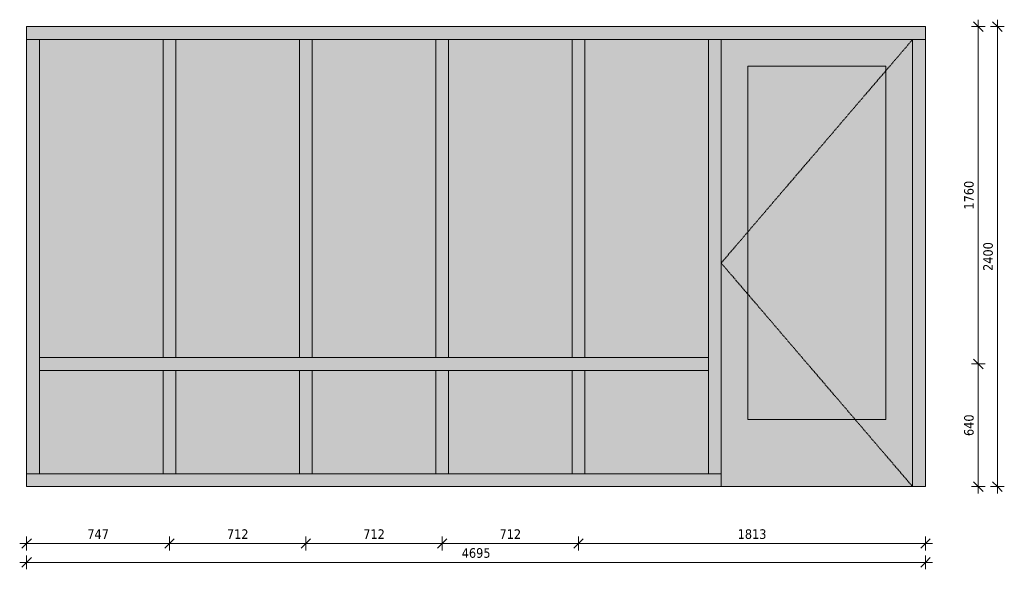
# Model space of a CAD drawing. Header units: millimetres. Extents: x -29550 to 12646, y -31193 to 30177.
# Tile 7 of 9: x -8070 to -2928, y 2869 to 5736. Entities that reach past the tile are written whole.
import ezdxf

# ---------------------------------------------------------------- set-up
doc = ezdxf.new("R2010")
doc.units = ezdxf.units.MM
doc.linetypes.add('Hidden', pattern=[7.14375, 4.7625, -2.38125])
for name, color, linetype, lineweight in [('A-ANNO-DIMS', 211, 'Continuous', 9), ('A-ANNO-DIMS-20', 211, 'Continuous', 9), ('A-DOOR', 31, 'Continuous', 13), ('A-DOOR-FRAM', 31, 'Continuous', 13), ('A-GLAZ', 151, 'Continuous', 13), ('A-GLAZ-CURT', 52, 'Continuous', 13), ('A-GLAZ-CWMG', 51, 'Continuous', 13)]:
    doc.layers.add(name, color=color, linetype=linetype, lineweight=lineweight)
doc.styles.add('Tahoma', font='tahoma.ttf', dxfattribs={"height": 50})
doc.dimstyles.new('00_3B_2_5_-_streep_diagonaal', dxfattribs={"dimscale": 304.8, "dimtxt": 52.201042, "dimasz": 0.164042, "dimexe": 0.11811, "dimexo": 0.0625, "dimgap": 0.032808, "dimtad": 1, "dimdec": 0, "dimzin": 0, "dimdsep": 46, "dimtxsty": 'Tahoma', "dimblk1": 'OBLIQUE', "dimblk2": 'OBLIQUE', "dimsah": 1, "dimcen": 0.09, "dimdle": 0.11811, "dimazin": 0, "dimtfac": 1, "dimtdec": 4, "dimtix": 1, "dimtmove": 0, "dimatfit": 3, "dimfxl": 0.11811, "dimfxlon": 1, "dimtvp": 1, "dimtolj": 1, "dimtzin": 0, "dimarcsym": 2})

# ---------------------------------------------------------------- blocks, each defined once
blk = doc.blocks.new('System Panel - 31_WIN_paneel hout 60 mm-4163895-Bi_22')
at = {"layer": 'A-GLAZ-CURT'}
blk.add_hatch(color=256, dxfattribs=at).paths.add_polyline_path([(-8591.4, 3367), (-8591.4, 3906.5), (-9237.4, 3906.5), (-9237.4, 3367)])
blk = doc.blocks.new('Rectangular Mullion - NLRS_3-_CWM_kozijn profiel 067x114_gen_ASN-4163157-Bi_22')
at = {"layer": 'A-GLAZ-CWMG'}
blk.add_hatch(color=256, dxfattribs=at).paths.add_polyline_path([(-5709.9, 5633), (-4609.4, 5633), (-4609.4, 5700), (-5709.9, 5700)])
for p, q in [((-4609.4, 5700), (-5709.9, 5700)), ((-4609.4, 5700), (-4609.4, 5633)), ((-5709.9, 5633), (-4609.4, 5633))]:
    blk.add_line(p, q, dxfattribs=at)
blk = doc.blocks.new('Rectangular Mullion - NLRS_3-_CWM_kozijn profiel 067x114_gen_ASN-4163351-Bi_22')
at = {"layer": 'A-GLAZ-CWMG'}
blk.add_hatch(color=256, dxfattribs=at).paths.add_polyline_path([(-8557.9, 3300), (-8557.9, 3367), (-9304.4, 3367), (-9304.4, 3300)])
for p, q in [((-9304.4, 3300), (-9304.4, 3367)), ((-8557.9, 3367), (-9304.4, 3367)), ((-9304.4, 3300), (-8557.9, 3300))]:
    blk.add_line(p, q, dxfattribs=at)
blk = doc.blocks.new('Rectangular Mullion - NLRS_3-_CWM_kozijn profiel 067x114_gen_ASN-4163896-Bi_22')
at = {"layer": 'A-GLAZ-CWMG'}
blk.add_hatch(color=256, dxfattribs=at).paths.add_polyline_path([(-9304.4, 3940), (-9237.4, 3940), (-9237.4, 5633), (-9304.4, 5633)])
for p, q in [((-9304.4, 5633), (-9237.4, 5633)), ((-9304.4, 5633), (-9304.4, 3940)), ((-9237.4, 3940), (-9237.4, 5633))]:
    blk.add_line(p, q, dxfattribs=at)
blk = doc.blocks.new('System Panel - 31_WIN_paneel hout 60 mm-4163897-Bi_22')
at = {"layer": 'A-GLAZ-CURT'}
blk.add_hatch(color=256, dxfattribs=at).paths.add_polyline_path([(-6455.4, 3367), (-6455.4, 3906.5), (-7100.4, 3906.5), (-7100.4, 3367)])
blk = doc.blocks.new('Rectangular Mullion - NLRS_3-_CWM_kozijn profiel 067x114_gen_ASN-3282614-Bi_22')
at = {"layer": 'A-GLAZ-CWMG'}
blk.add_hatch(color=256, dxfattribs=at).paths.add_polyline_path([(-7133.9, 5633), (-7133.9, 5700), (-7845.9, 5700), (-7845.9, 5633)])
for p, q in [((-7133.9, 5700), (-7845.9, 5700)), ((-7845.9, 5633), (-7133.9, 5633))]:
    blk.add_line(p, q, dxfattribs=at)
blk = doc.blocks.new('Rectangular Mullion - NLRS_3-_CWM_kozijn profiel 067x114_gen_ASN-3282613-Bi_22')
at = {"layer": 'A-GLAZ-CWMG'}
blk.add_hatch(color=256, dxfattribs=at).paths.add_polyline_path([(-6421.9, 3300), (-6421.9, 3367), (-7133.9, 3367), (-7133.9, 3300)])
for p, q in [((-6421.9, 3367), (-7133.9, 3367)), ((-7133.9, 3300), (-6421.9, 3300))]:
    blk.add_line(p, q, dxfattribs=at)
blk = doc.blocks.new('Rectangular Mullion - NLRS_3-_CWM_kozijn profiel 067x114_gen_ASN-4163898-Bi_22')
at = {"layer": 'A-GLAZ-CWMG'}
blk.add_hatch(color=256, dxfattribs=at).paths.add_polyline_path([(-7100.4, 3367), (-7100.4, 3906.5), (-7167.4, 3906.5), (-7167.4, 3367)])
for p, q in [((-7167.4, 3906.5), (-7100.4, 3906.5)), ((-7167.4, 3906.5), (-7167.4, 3367)), ((-7100.4, 3367), (-7100.4, 3906.5)), ((-7100.4, 3367), (-7167.4, 3367))]:
    blk.add_line(p, q, dxfattribs=at)
blk = doc.blocks.new('Rectangular Mullion - NLRS_3-_CWM_kozijn profiel 067x114_gen_ASN-4163165-Bi_22')
at = {"layer": 'A-GLAZ-CWMG'}
blk.add_hatch(color=256, dxfattribs=at).paths.add_polyline_path([(-5676.4, 3300), (-5676.4, 3367), (-6421.9, 3367), (-6421.9, 3300), (-5757.3, 3300)])
for p, q in [((-5676.4, 3367), (-6421.9, 3367)), ((-5676.4, 3367), (-5676.4, 3300)), ((-6421.9, 3300), (-5676.4, 3300))]:
    blk.add_line(p, q, dxfattribs=at)
blk = doc.blocks.new('NLRS_31_DO_CWB_deur 1_gen_ASN - 1std-4163899-Bi_22')
at = {"layer": 'A-DOOR-FRAM'}
h = blk.add_hatch(color=256, dxfattribs=at)
h.paths.add_polyline_path([(-5676.4, 3300), (-4676.4, 3300), (-4676.4, 5633), (-5676.4, 5633), (-5676.4, 3367)])
h.paths.add_polyline_path([(-4816.4, 3650), (-5536.4, 3650), (-5536.4, 5493), (-4816.4, 5493), (-4816.4, 3940)])
at = {"layer": 'A-DOOR'}
for p, q in [((-5536.4, 3650), (-4816.4, 3650)), ((-5536.4, 3300), (-4816.4, 3300))]:
    blk.add_line(p, q, dxfattribs=at)
at = {"layer": 'A-DOOR-FRAM'}
for p, q in [((-5536.4, 5493), (-5536.4, 3650)), ((-5536.4, 5493), (-4816.4, 5493)), ((-4816.4, 3650), (-4816.4, 5493)), ((-5536.4, 3650), (-4816.4, 3650)), ((-4676.4, 3300), (-5676.4, 3300))]:
    blk.add_line(p, q, dxfattribs=at)
blk = doc.blocks.new('Rectangular Mullion - NLRS_3-_CWM_kozijn profiel 067x114_gen_ASN-4164030-Bi_22')
at = {"layer": 'A-GLAZ-CWMG'}
blk.add_hatch(color=256, dxfattribs=at).paths.add_polyline_path([(-5676.4, 3367), (-5676.4, 3940), (-5743.4, 3940), (-5743.4, 3367)])
for p, q in [((-5743.4, 3940), (-5743.4, 3367)), ((-5676.4, 3367), (-5676.4, 3940)), ((-5676.4, 3367), (-5743.4, 3367))]:
    blk.add_line(p, q, dxfattribs=at)
blk = doc.blocks.new('Rectangular Mullion - NLRS_3-_CWM_kozijn profiel 067x114_gen_ASN-3282828-Bi_22')
at = {"layer": 'A-GLAZ-CWMG'}
blk.add_hatch(color=256, dxfattribs=at).paths.add_polyline_path([(-8557.9, 5633), (-8557.9, 5700), (-9304.4, 5700), (-9304.4, 5633)])
for p, q in [((-9304.4, 5633), (-9304.4, 5700)), ((-8557.9, 5700), (-9304.4, 5700)), ((-9304.4, 5633), (-8557.9, 5633))]:
    blk.add_line(p, q, dxfattribs=at)
blk = doc.blocks.new('Rectangular Mullion - NLRS_3-_CWM_kozijn profiel 067x114_gen_ASN-4164031-Bi_22')
at = {"layer": 'A-GLAZ-CWMG'}
blk.add_hatch(color=256, dxfattribs=at).paths.add_polyline_path([(-4609.4, 3300), (-4609.4, 3940), (-4676.4, 3940), (-4676.4, 3300)])
for p, q in [((-4676.4, 3940), (-4676.4, 3300)), ((-4609.4, 3300), (-4609.4, 3940)), ((-4609.4, 3300), (-4676.4, 3300))]:
    blk.add_line(p, q, dxfattribs=at)
blk = doc.blocks.new('NLRS_31_WIN_CWB_subvak -SH_gen_ASN - glas 2-4164065-Bi_22')
at = {"layer": 'A-GLAZ'}
blk.add_hatch(color=256, dxfattribs=at).paths.add_polyline_path([(-9237.4, 3973.5), (-8591.4, 3973.5), (-8591.4, 5633), (-9237.4, 5633)])
blk = doc.blocks.new('NLRS_31_WIN_CWB_subvak -SH_gen_ASN - glas 2-4164114-Bi_22')
at = {"layer": 'A-GLAZ'}
blk.add_hatch(color=256, dxfattribs=at).paths.add_polyline_path([(-8524.4, 3973.5), (-7879.4, 3973.5), (-7879.4, 5633), (-8524.4, 5633)])
blk = doc.blocks.new('Rectangular Mullion - NLRS_3-_CWM_kozijn profiel 067x114_gen_ASN-4164130-Bi_22')
at = {"layer": 'A-GLAZ-CWMG'}
blk.add_hatch(color=256, dxfattribs=at).paths.add_polyline_path([(-4609.4, 3940), (-4609.4, 5633), (-4676.4, 5633), (-4676.4, 3940)])
for p, q in [((-4676.4, 5633), (-4609.4, 5633)), ((-4676.4, 5633), (-4676.4, 3940)), ((-4609.4, 3940), (-4609.4, 5633))]:
    blk.add_line(p, q, dxfattribs=at)
blk = doc.blocks.new('Rectangular Mullion - NLRS_3-_CWM_kozijn profiel 067x114_gen_ASN-4154273-Bi_22')
at = {"layer": 'A-GLAZ-CWMG'}
blk.add_hatch(color=256, dxfattribs=at).paths.add_polyline_path([(-9304.4, 3367), (-9237.4, 3367), (-9237.4, 3940), (-9304.4, 3940)])
for p, q in [((-9304.4, 3940), (-9304.4, 3367)), ((-9237.4, 3367), (-9237.4, 3940)), ((-9237.4, 3367), (-9304.4, 3367))]:
    blk.add_line(p, q, dxfattribs=at)
blk = doc.blocks.new('Rectangular Mullion - NLRS_3-_CWM_kozijn profiel 067x114_gen_ASN-3282829-Bi_22')
at = {"layer": 'A-GLAZ-CWMG'}
blk.add_hatch(color=256, dxfattribs=at).paths.add_polyline_path([(-8557.9, 3906.5), (-8557.9, 3973.5), (-9237.4, 3973.5), (-9237.4, 3906.5)])
for p, q in [((-9237.4, 3906.5), (-9237.4, 3973.5)), ((-8557.9, 3973.5), (-9237.4, 3973.5)), ((-9237.4, 3906.5), (-8557.9, 3906.5))]:
    blk.add_line(p, q, dxfattribs=at)
blk = doc.blocks.new('Rectangular Mullion - NLRS_3-_CWM_kozijn profiel 067x114_gen_ASN-3282720-Bi_22')
at = {"layer": 'A-GLAZ-CWMG'}
blk.add_hatch(color=256, dxfattribs=at).paths.add_polyline_path([(-7845.9, 3906.5), (-7845.9, 3973.5), (-8557.9, 3973.5), (-8557.9, 3906.5)])
for p, q in [((-7845.9, 3973.5), (-8557.9, 3973.5)), ((-8557.9, 3906.5), (-7845.9, 3906.5))]:
    blk.add_line(p, q, dxfattribs=at)
blk = doc.blocks.new('Rectangular Mullion - NLRS_3-_CWM_kozijn profiel 067x114_gen_ASN-4163090-Bi_22')
at = {"layer": 'A-GLAZ-CWMG'}
blk.add_hatch(color=256, dxfattribs=at).paths.add_polyline_path([(-6421.9, 3906.5), (-5743.4, 3906.5), (-5743.4, 3973.5), (-6421.9, 3973.5)])
for p, q in [((-5743.4, 3973.5), (-6421.9, 3973.5)), ((-5743.4, 3973.5), (-5743.4, 3906.5)), ((-6421.9, 3906.5), (-5743.4, 3906.5))]:
    blk.add_line(p, q, dxfattribs=at)
blk = doc.blocks.new('Rectangular Mullion - NLRS_3-_CWM_kozijn profiel 067x114_gen_ASN-4153516-Bi_22')
at = {"layer": 'A-GLAZ-CWMG'}
blk.add_hatch(color=256, dxfattribs=at).paths.add_polyline_path([(-8524.4, 3973.5), (-8524.4, 5633), (-8591.4, 5633), (-8591.4, 3973.5)])
for p, q in [((-8591.4, 5633), (-8524.4, 5633)), ((-8591.4, 5633), (-8591.4, 3973.5)), ((-8524.4, 3973.5), (-8524.4, 5633)), ((-8524.4, 3973.5), (-8591.4, 3973.5))]:
    blk.add_line(p, q, dxfattribs=at)
blk = doc.blocks.new('Rectangular Mullion - NLRS_3-_CWM_kozijn profiel 067x114_gen_ASN-4153156-Bi_22')
at = {"layer": 'A-GLAZ-CWMG'}
blk.add_hatch(color=256, dxfattribs=at).paths.add_polyline_path([(-5676.4, 3940), (-5676.4, 5633), (-5743.4, 5633), (-5743.4, 3940)])
for p, q in [((-5743.4, 5633), (-5676.4, 5633)), ((-5743.4, 5633), (-5743.4, 3940)), ((-5676.4, 3940), (-5676.4, 5633))]:
    blk.add_line(p, q, dxfattribs=at)
blk = doc.blocks.new('WI_subvak - glas 2-4159235-Bi_22')
at = {"layer": 'A-GLAZ'}
blk.add_hatch(color=256, dxfattribs=at).paths.add_polyline_path([(-5536.4, 3650), (-4816.4, 3650), (-4816.4, 5493), (-5536.4, 5493)])
blk = doc.blocks.new('BI deur rechts - BI deur rechts-3841312-Bi_22')
at = {"layer": 'A-GLAZ', "linetype": 'Hidden'}
for p, q in [((-4676.4, 5633), (-5676.4, 4466.5)), ((-5676.4, 4466.5), (-4676.4, 3300))]:
    blk.add_line(p, q, dxfattribs=at)
blk = doc.blocks.new('DIMBLOCK43-Bi_22')
at = {"layer": 'A-ANNO-DIMS-20'}
for p, q in [((-8034.4, 2904.7), (-8034.4, 2940.7)), ((-3339.4, 2904.7), (-3339.4, 2940.7)), ((-8070.4, 2904.7), (-3303.4, 2904.7)), ((-8034.4, 2904.7), (-8059.4, 2879.7)), ((-8034.4, 2904.7), (-8009.4, 2929.7)), ((-8034.4, 2904.7), (-8034.4, 2868.7)), ((-3339.4, 2904.7), (-3364.4, 2879.7)), ((-3339.4, 2904.7), (-3314.4, 2929.7)), ((-3339.4, 2904.7), (-3339.4, 2868.7))]:
    blk.add_line(p, q, dxfattribs=at)
at = {"layer": 'A-ANNO-DIMS-20', "color": 0, "insert": (-5761.5, 2978.8), "char_height": 50, "width": 178.975, "attachment_point": 1, "line_spacing_factor": 0.994306, "style": 'Tahoma'}
blk.add_mtext('4695', dxfattribs=at)
blk = doc.blocks.new('_Oblique')
at = {"color": 0, "linetype": 'ByBlock', "lineweight": -2}
blk.add_line((-0.5, -0.5), (0.5, 0.5), dxfattribs=at)
blk = doc.blocks.new('DIMBLOCK44-Bi_22')
at = {"layer": 'A-ANNO-DIMS-20'}
for p, q in [((-5151.9, 3003.2), (-5151.9, 3039.2)), ((-3339.4, 3003.2), (-3339.4, 3039.2)), ((-5151.9, 3003.2), (-5176.9, 2978.2)), ((-5151.9, 3003.2), (-5126.9, 3028.2)), ((-3303.4, 3003.2), (-5151.9, 3003.2)), ((-5151.9, 3003.2), (-5151.9, 2967.2)), ((-3339.4, 3003.2), (-3364.4, 2978.2)), ((-3339.4, 3003.2), (-3314.4, 3028.2)), ((-3339.4, 3003.2), (-3339.4, 2967.2))]:
    blk.add_line(p, q, dxfattribs=at)
at = {"layer": 'A-ANNO-DIMS-20', "color": 0, "insert": (-4320.3, 3077.3), "char_height": 50, "width": 178.975, "attachment_point": 1, "line_spacing_factor": 0.994306, "style": 'Tahoma'}
blk.add_mtext('1813', dxfattribs=at)
blk = doc.blocks.new('DIMBLOCK45-Bi_22')
at = {"layer": 'A-ANNO-DIMS-20'}
for p, q in [((-5863.9, 3003.2), (-5863.9, 3039.2)), ((-5151.9, 3003.2), (-5151.9, 3039.2)), ((-5863.9, 3003.2), (-5888.9, 2978.2)), ((-5863.9, 3003.2), (-5838.9, 3028.2)), ((-5151.9, 3003.2), (-5863.9, 3003.2)), ((-5863.9, 3003.2), (-5863.9, 2967.2)), ((-5151.9, 3003.2), (-5176.9, 2978.2)), ((-5151.9, 3003.2), (-5126.9, 3028.2)), ((-5151.9, 3003.2), (-5151.9, 2967.2))]:
    blk.add_line(p, q, dxfattribs=at)
at = {"layer": 'A-ANNO-DIMS-20', "color": 0, "insert": (-5563.9, 3077.3), "char_height": 50, "width": 134.231, "attachment_point": 1, "line_spacing_factor": 0.994306, "style": 'Tahoma'}
blk.add_mtext('712', dxfattribs=at)
blk = doc.blocks.new('DIMBLOCK46-Bi_22')
at = {"layer": 'A-ANNO-DIMS-20'}
for p, q in [((-6575.9, 3003.2), (-6575.9, 3039.2)), ((-5863.9, 3003.2), (-5863.9, 3039.2)), ((-6575.9, 3003.2), (-6600.9, 2978.2)), ((-6575.9, 3003.2), (-6550.9, 3028.2)), ((-5863.9, 3003.2), (-6575.9, 3003.2)), ((-6575.9, 3003.2), (-6575.9, 2967.2)), ((-5863.9, 3003.2), (-5888.9, 2978.2)), ((-5863.9, 3003.2), (-5838.9, 3028.2)), ((-5863.9, 3003.2), (-5863.9, 2967.2))]:
    blk.add_line(p, q, dxfattribs=at)
at = {"layer": 'A-ANNO-DIMS-20', "color": 0, "insert": (-6275.9, 3077.3), "char_height": 50, "width": 134.231, "attachment_point": 1, "line_spacing_factor": 0.994306, "style": 'Tahoma'}
blk.add_mtext('712', dxfattribs=at)
blk = doc.blocks.new('DIMBLOCK47-Bi_22')
at = {"layer": 'A-ANNO-DIMS-20'}
for p, q in [((-7287.9, 3003.2), (-7287.9, 3039.2)), ((-6575.9, 3003.2), (-6575.9, 3039.2)), ((-7287.9, 3003.2), (-7312.9, 2978.2)), ((-7287.9, 3003.2), (-7262.9, 3028.2)), ((-6575.9, 3003.2), (-7287.9, 3003.2)), ((-7287.9, 3003.2), (-7287.9, 2967.2)), ((-6575.9, 3003.2), (-6600.9, 2978.2)), ((-6575.9, 3003.2), (-6550.9, 3028.2)), ((-6575.9, 3003.2), (-6575.9, 2967.2))]:
    blk.add_line(p, q, dxfattribs=at)
at = {"layer": 'A-ANNO-DIMS-20', "color": 0, "insert": (-6987.9, 3077.3), "char_height": 50, "width": 134.231, "attachment_point": 1, "line_spacing_factor": 0.994306, "style": 'Tahoma'}
blk.add_mtext('712', dxfattribs=at)
blk = doc.blocks.new('DIMBLOCK48-Bi_22')
at = {"layer": 'A-ANNO-DIMS-20'}
for p, q in [((-8034.4, 3003.2), (-8034.4, 3039.2)), ((-7287.9, 3003.2), (-7287.9, 3039.2)), ((-7287.9, 3003.2), (-8070.4, 3003.2)), ((-8034.4, 3003.2), (-8059.4, 2978.2)), ((-8034.4, 3003.2), (-8009.4, 3028.2)), ((-8034.4, 3003.2), (-8034.4, 2967.2)), ((-7287.9, 3003.2), (-7312.9, 2978.2)), ((-7287.9, 3003.2), (-7262.9, 3028.2)), ((-7287.9, 3003.2), (-7287.9, 2967.2))]:
    blk.add_line(p, q, dxfattribs=at)
at = {"layer": 'A-ANNO-DIMS-20', "color": 0, "insert": (-7717.1, 3077.3), "char_height": 50, "width": 134.231, "attachment_point": 1, "line_spacing_factor": 0.994306, "style": 'Tahoma'}
blk.add_mtext('747', dxfattribs=at)
blk = doc.blocks.new('DIMBLOCK49-Bi_22')
at = {"layer": 'A-ANNO-DIMS-20'}
for p, q in [((-2963.6, 5700), (-2988.6, 5725)), ((-2963.6, 3264), (-2963.6, 5736)), ((-2963.6, 5700), (-2999.6, 5700)), ((-2963.6, 5700), (-2938.6, 5675)), ((-2963.6, 5700), (-2927.6, 5700)), ((-2963.6, 3300), (-2999.6, 3300)), ((-2963.6, 3300), (-2988.6, 3325)), ((-2963.6, 3300), (-2938.6, 3275)), ((-2963.6, 3300), (-2927.6, 3300))]:
    blk.add_line(p, q, dxfattribs=at)
at = {"layer": 'A-ANNO-DIMS-20', "color": 0, "insert": (-3037.7, 4425.4), "char_height": 50, "width": 178.975, "attachment_point": 1, "rotation": 90, "line_spacing_factor": 0.994306, "style": 'Tahoma'}
blk.add_mtext('2400', dxfattribs=at)
blk = doc.blocks.new('DIMBLOCK50-Bi_22')
at = {"layer": 'A-ANNO-DIMS-20'}
for p, q in [((-3063.6, 3940), (-3088.6, 3965)), ((-3063.6, 3940), (-3099.6, 3940)), ((-3063.6, 3264), (-3063.6, 3940)), ((-3063.6, 3940), (-3038.6, 3915)), ((-3063.6, 3940), (-3027.6, 3940)), ((-3063.6, 3300), (-3099.6, 3300)), ((-3063.6, 3300), (-3088.6, 3325)), ((-3063.6, 3300), (-3038.6, 3275)), ((-3063.6, 3300), (-3027.6, 3300))]:
    blk.add_line(p, q, dxfattribs=at)
at = {"layer": 'A-ANNO-DIMS-20', "color": 0, "insert": (-3137.7, 3564.1), "char_height": 50, "width": 134.231, "attachment_point": 1, "rotation": 90, "line_spacing_factor": 0.994306, "style": 'Tahoma'}
blk.add_mtext('640', dxfattribs=at)
blk = doc.blocks.new('DIMBLOCK51-Bi_22')
at = {"layer": 'A-ANNO-DIMS-20'}
for p, q in [((-3063.6, 5700), (-3088.6, 5725)), ((-3063.6, 3940), (-3063.6, 5736)), ((-3063.6, 5700), (-3099.6, 5700)), ((-3063.6, 5700), (-3038.6, 5675)), ((-3063.6, 5700), (-3027.6, 5700)), ((-3063.6, 3940), (-3088.6, 3965)), ((-3063.6, 3940), (-3099.6, 3940)), ((-3063.6, 3940), (-3038.6, 3915)), ((-3063.6, 3940), (-3027.6, 3940))]:
    blk.add_line(p, q, dxfattribs=at)
at = {"layer": 'A-ANNO-DIMS-20', "color": 0, "insert": (-3137.7, 4745.4), "char_height": 50, "width": 178.975, "attachment_point": 1, "rotation": 90, "line_spacing_factor": 0.994306, "style": 'Tahoma'}
blk.add_mtext('1760', dxfattribs=at)

msp = doc.modelspace()

# ---------------------------------------------------------------- block references
at = {"layer": 'A-DOOR-FRAM'}
msp.add_blockref('NLRS_31_DO_CWB_deur 1_gen_ASN - 1std-4163899-Bi_22', (1269.9, 0), dxfattribs=at)
at = {"layer": 'A-GLAZ'}
for name, p in [('NLRS_31_WIN_CWB_subvak -SH_gen_ASN - glas 2-4164065-Bi_22', (1269.9, 0)), ('NLRS_31_WIN_CWB_subvak -SH_gen_ASN - glas 2-4164114-Bi_22', (1269.9, 0)), ('NLRS_31_WIN_CWB_subvak -SH_gen_ASN - glas 2-4164114-Bi_22', (1981.9, 0)), ('NLRS_31_WIN_CWB_subvak -SH_gen_ASN - glas 2-4164114-Bi_22', (2693.9, 0)), ('NLRS_31_WIN_CWB_subvak -SH_gen_ASN - glas 2-4164114-Bi_22', (3405.9, 0)), ('BI deur rechts - BI deur rechts-3841312-Bi_22', (1269.9, 0)), ('WI_subvak - glas 2-4159235-Bi_22', (1269.9, 0))]:
    msp.add_blockref(name, p, dxfattribs=at)
at = {"layer": 'A-GLAZ-CURT'}
for name, p in [('System Panel - 31_WIN_paneel hout 60 mm-4163895-Bi_22', (1269.9, 0)), ('System Panel - 31_WIN_paneel hout 60 mm-4163897-Bi_22', (-154.1, 0)), ('System Panel - 31_WIN_paneel hout 60 mm-4163897-Bi_22', (557.9, 0)), ('System Panel - 31_WIN_paneel hout 60 mm-4163897-Bi_22', (1269.9, 0)), ('System Panel - 31_WIN_paneel hout 60 mm-4163897-Bi_22', (1981.9, 0))]:
    msp.add_blockref(name, p, dxfattribs=at)
at = {"layer": 'A-GLAZ-CWMG'}
for name, p in [('Rectangular Mullion - NLRS_3-_CWM_kozijn profiel 067x114_gen_ASN-3282828-Bi_22', (1269.9, 0)), ('Rectangular Mullion - NLRS_3-_CWM_kozijn profiel 067x114_gen_ASN-3282614-Bi_22', (557.9, 0)), ('Rectangular Mullion - NLRS_3-_CWM_kozijn profiel 067x114_gen_ASN-3282614-Bi_22', (1269.9, 0)), ('Rectangular Mullion - NLRS_3-_CWM_kozijn profiel 067x114_gen_ASN-3282614-Bi_22', (1981.9, 0)), ('Rectangular Mullion - NLRS_3-_CWM_kozijn profiel 067x114_gen_ASN-3282614-Bi_22', (2693.9, 0)), ('Rectangular Mullion - NLRS_3-_CWM_kozijn profiel 067x114_gen_ASN-4163157-Bi_22', (1269.9, 0)), ('Rectangular Mullion - NLRS_3-_CWM_kozijn profiel 067x114_gen_ASN-4163896-Bi_22', (1269.9, 0)), ('Rectangular Mullion - NLRS_3-_CWM_kozijn profiel 067x114_gen_ASN-4153516-Bi_22', (1269.9, 0)), ('Rectangular Mullion - NLRS_3-_CWM_kozijn profiel 067x114_gen_ASN-4153516-Bi_22', (1981.9, 0)), ('Rectangular Mullion - NLRS_3-_CWM_kozijn profiel 067x114_gen_ASN-4153516-Bi_22', (2693.9, 0)), ('Rectangular Mullion - NLRS_3-_CWM_kozijn profiel 067x114_gen_ASN-4153516-Bi_22', (3405.9, 0)), ('Rectangular Mullion - NLRS_3-_CWM_kozijn profiel 067x114_gen_ASN-4153156-Bi_22', (1269.9, 0)), ('Rectangular Mullion - NLRS_3-_CWM_kozijn profiel 067x114_gen_ASN-4164130-Bi_22', (1269.9, 0)), ('Rectangular Mullion - NLRS_3-_CWM_kozijn profiel 067x114_gen_ASN-3282829-Bi_22', (1269.9, 0)), ('Rectangular Mullion - NLRS_3-_CWM_kozijn profiel 067x114_gen_ASN-3282720-Bi_22', (1269.9, 0)), ('Rectangular Mullion - NLRS_3-_CWM_kozijn profiel 067x114_gen_ASN-3282720-Bi_22', (1981.9, 0)), ('Rectangular Mullion - NLRS_3-_CWM_kozijn profiel 067x114_gen_ASN-3282720-Bi_22', (2693.9, 0)), ('Rectangular Mullion - NLRS_3-_CWM_kozijn profiel 067x114_gen_ASN-4163090-Bi_22', (1269.9, 0)), ('Rectangular Mullion - NLRS_3-_CWM_kozijn profiel 067x114_gen_ASN-4154273-Bi_22', (1269.9, 0)), ('Rectangular Mullion - NLRS_3-_CWM_kozijn profiel 067x114_gen_ASN-4164030-Bi_22', (1269.9, 0)), ('Rectangular Mullion - NLRS_3-_CWM_kozijn profiel 067x114_gen_ASN-4164031-Bi_22', (1269.9, 0)), ('Rectangular Mullion - NLRS_3-_CWM_kozijn profiel 067x114_gen_ASN-4163898-Bi_22', (-154.1, 0)), ('Rectangular Mullion - NLRS_3-_CWM_kozijn profiel 067x114_gen_ASN-4163898-Bi_22', (557.9, 0)), ('Rectangular Mullion - NLRS_3-_CWM_kozijn profiel 067x114_gen_ASN-4163898-Bi_22', (1269.9, 0)), ('Rectangular Mullion - NLRS_3-_CWM_kozijn profiel 067x114_gen_ASN-4163898-Bi_22', (1981.9, 0)), ('Rectangular Mullion - NLRS_3-_CWM_kozijn profiel 067x114_gen_ASN-4163351-Bi_22', (1269.9, 0)), ('Rectangular Mullion - NLRS_3-_CWM_kozijn profiel 067x114_gen_ASN-3282613-Bi_22', (-154.1, 0)), ('Rectangular Mullion - NLRS_3-_CWM_kozijn profiel 067x114_gen_ASN-3282613-Bi_22', (557.9, 0)), ('Rectangular Mullion - NLRS_3-_CWM_kozijn profiel 067x114_gen_ASN-3282613-Bi_22', (1269.9, 0)), ('Rectangular Mullion - NLRS_3-_CWM_kozijn profiel 067x114_gen_ASN-4163165-Bi_22', (1269.9, 0))]:
    msp.add_blockref(name, p, dxfattribs=at)

# ---------------------------------------------------------------- dimensions: what is measured, and where the dimension line sits
at = {"layer": 'A-ANNO-DIMS'}
for base, p1, p2, override, picture, middle in [((-3063.6, 5700), (-3099.6, 3940), (-3099.6, 5700), {"dimpost": '<>', "dimfxl": 1760}, 'DIMBLOCK51-Bi_22', (-3099.6, 4820)), ((-2963.6, 5700), (-2999.6, 3300), (-2999.6, 5700), {"dimpost": '<>', "dimfxl": 2400}, 'DIMBLOCK49-Bi_22', (-2999.7, 4500)), ((-3063.6, 3940), (-3099.6, 3300), (-3099.6, 3940), {"dimpost": '<>', "dimfxl": 640}, 'DIMBLOCK50-Bi_22', (-3099.6, 3620))]:
    dim = msp.add_linear_dim(base=base, p1=p1, p2=p2, angle=90, dimstyle='00_3B_2_5_-_streep_diagonaal', override=override, dxfattribs=at)
    dim.commit()
    dim.dimension.update_dxf_attribs({"geometry": picture, "text_midpoint": middle})
for base, p1, p2, override, picture, middle in [((-8034.4419418, 3003.2430745), (-7287.9419418, 3039.2430745), (-8034.4419418, 3039.2430745), {"dimpost": '<>', "dimfxl": 746.5}, 'DIMBLOCK48-Bi_22', (-7661.1919418, 3038.2430745)), ((-7287.9, 3003.2), (-6575.9, 3039.2), (-7287.9, 3039.2), {"dimpost": '<>', "dimfxl": 712}, 'DIMBLOCK47-Bi_22', (-6931.9, 3038.8)), ((-6575.9, 3003.2), (-5863.9, 3039.2), (-6575.9, 3039.2), {"dimpost": '<>', "dimfxl": 712}, 'DIMBLOCK46-Bi_22', (-6219.9, 3038.8)), ((-5863.9, 3003.2), (-5151.9, 3039.2), (-5863.9, 3039.2), {"dimpost": '<>', "dimfxl": 712}, 'DIMBLOCK45-Bi_22', (-5507.9, 3038.8)), ((-5151.9419418, 3003.2430745), (-3339.4419418, 3039.2430745), (-5151.9419418, 3039.2430745), {"dimpost": '<>', "dimfxl": 1812.5}, 'DIMBLOCK44-Bi_22', (-4245.6919418, 3039.3847802)), ((-3339.4, 2904.7), (-8034.4, 2940.7), (-3339.4, 2940.7), {"dimpost": '<>', "dimfxl": 4695}, 'DIMBLOCK43-Bi_22', (-5686.9, 2940.8))]:
    dim = msp.add_linear_dim(base=base, p1=p1, p2=p2, dimstyle='00_3B_2_5_-_streep_diagonaal', override=override, dxfattribs=at)
    dim.commit()
    dim.dimension.update_dxf_attribs({"geometry": picture, "text_midpoint": middle})

doc.saveas('drawing.dxf')
